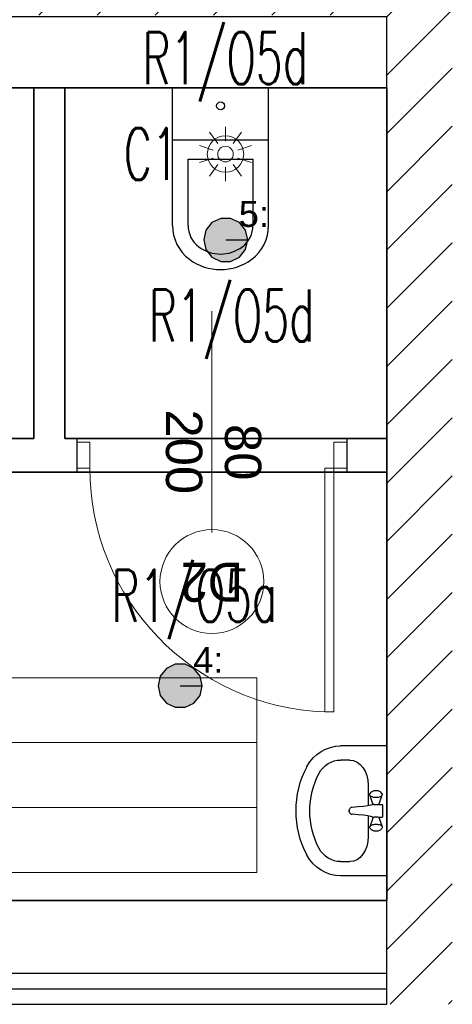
# Model space of a CAD drawing. Header units: millimetres. Extents: x -94648 to 68781, y -29623 to 11990.
# Tile 82 of 181: x -34981 to -34815, y -14324 to -13944. Entities that reach past the tile are written whole.
import ezdxf
from ezdxf.enums import TextEntityAlignment as Align

# ---------------------------------------------------------------- set-up
doc = ezdxf.new("R2010")
doc.units = ezdxf.units.MM
doc.linetypes.add('BUD', pattern=[0])
for name, color, linetype in [('-podklad', 8, 'Continuous'), ('rexp_Leuchten_Besch', 7, 'Continuous'), ('rexp_Oprawy', 7, 'Continuous'), ('Sanitarne', 2, 'Continuous')]:
    doc.layers.add(name, color=color, linetype=linetype)
for name, color, linetype, lineweight in [('A_POWTARZALNE$0$A21_DRZWI_OKNA', 153, 'Continuous', 15), ('A_POWTARZALNE$0$A30_OPIS_POM', 2, 'Continuous', 18), ('A_POWTARZALNE$0$DRZWI OPIS', 2, 'Continuous', 15), ('A_POWTARZALNE$0$opisy drzwi okien', 3, 'Continuous', 15), ('IE_ATRYBUTY_ BLOCK_1', 7, 'Continuous', 18), ('IE_ATRYBUTY_ BLOCK_2', 7, 'Continuous', 18), ('IE_oswietlenie_laczniki', 2, 'Continuous', 20), ('IE_oswietlenie_nr_obw', 51, 'Continuous', 20)]:
    doc.layers.add(name, color=color, linetype=linetype, lineweight=lineweight)
doc.layers.add('Area', color=6, linetype='Continuous', lineweight=35, plot=False)
doc.styles.add('A_POWTARZALNE$0$Arial', font='arial.ttf')
doc.styles.add('A_POWTARZALNE$0$ISO', font='arial.ttf')
doc.styles.add('ROMANS', font='romans.shx', dxfattribs={"width": 0.75, "height": 10})
doc.styles.get("Standard").update_dxf_attribs({"font": 'arial.ttf'})
doc.linetypes.add('ZIGZAG', pattern='A,0.00254,-5.08,[131,ltypeshp.shx,S=5.08,R=0,X=-5.08,Y=0],-10.16,[131,ltypeshp.shx,S=5.08,R=180,X=5.08,Y=0],-5.08', length=20.32254)

# ---------------------------------------------------------------- blocks, each defined once
blk = doc.blocks.new('A_POWTARZALNE$0$drzwi 104 mur')
at = {"color": 8, "linetype": 'Continuous'}
for p, q in [((0.14, 47), (0.14, 52)), ((10.14, 52), (10.14, 47)), ((0.14, 47), (-93.79, 47)), ((-93.79, 43.5), (-93.79, 47)), ((10.14, 47), (0.14, 47)), ((0.14, 43.5), (0.14, 47)), ((0.14, 43.5), (-93.79, 43.5)), ((24.7, 0), (-24.7, 0)), ((10.14, -47), (0.14, -47)), ((0.14, -47), (0.14, -52)), ((10.14, -52), (10.14, -47))]:
    blk.add_line(p, q, dxfattribs=at)
blk.add_arc((0.14, 47), 94, 182.1338, 270, dxfattribs=at)
blk = doc.blocks.new('A_POWTARZALNE$0$znak drzwi')
at = {"color": 8, "linetype": 'ByBlock'}
blk.add_line((0, 84.16), (0, 0), dxfattribs=at)
at = {"layer": 'A_POWTARZALNE$0$opisy drzwi okien', "color": 8}
blk.add_circle((0, 104.16), 20, dxfattribs=at)
at = {"color": 8, "linetype": 'ByBlock', "style": 'A_POWTARZALNE$0$ISO'}
for tag, p in [('S', (-5, 54.16)), ('H', (17.73, 54.16))]:
    blk.add_attdef(tag, text='', height=14, rotation=90, dxfattribs=at).set_placement(p, align=Align.CENTER)
at = {"layer": 'A_POWTARZALNE$0$opisy drzwi okien', "color": 8, "style": 'A_POWTARZALNE$0$ISO', "width": 0.824464}
blk.add_attdef('DX', text='', height=15, dxfattribs=at).set_placement((-12, 96.66), (12, 96.66), align=Align.FIT)
blk = doc.blocks.new('A$C5772454B')
at = {"layer": 'Sanitarne', "color": 8}
for p, q in [((0, 169.2), (0, 699.2)), ((0, 699.2), (370, 699.2)), ((370, 169.2), (370, 699.2)), ((0, 499.2), (370, 499.2)), ((60, 169.2), (60, 424.2)), ((60, 424.2), (310, 424.2)), ((310, 424.2), (310, 169.2))]:
    blk.add_line(p, q, dxfattribs=at)
blk.add_ellipse((185, 630.2), major_axis=(-15.3, 0), ratio=0.999954, dxfattribs=at)
for centre, major_axis, start_param, end_param in [((162.5, 169.2), (-162.5, 0), 0, 0.927295), ((162.5, 169.2), (-102.5, 0), 0, 0.927295), ((207.5, 169.2), (-102.5, 0), 2.214297, 3.141593), ((207.5, 169.2), (-162.5, 0), 2.214297, 3.141593), ((185, 199.2), (-140, 0), 0.927295, 2.214297), ((185, 199.2), (-200, 0), 0.927363, 2.214297)]:
    blk.add_ellipse(centre, major_axis=major_axis, ratio=0.999954, start_param=start_param, end_param=end_param, dxfattribs=at)
blk = doc.blocks.new('A$C53951A9D')
at = {"layer": 'Sanitarne', "color": 8}
for p, q in [((0, 500), (178.2, 500)), ((0, 500), (0, 0)), ((142.5, 445.7), (178.2, 445.7)), ((71.8, 349), (71.8, 269.7)), ((18.2, 315.4), (17.8, 313.3)), ((17.8, 313.3), (18.2, 311.2)), ((19.3, 317.4), (18.2, 315.4)), ((30, 277.6), (18.2, 311.2)), ((18.2, 311.2), (19.3, 309.2)), ((30, 277.6), (18.2, 311.2)), ((19.3, 317.4), (23, 321.9)), ((19.3, 309.2), (21, 307.3)), ((21, 307.3), (23.4, 305.6)), ((24.5, 323.5), (23, 321.9)), ((23.4, 305.6), (26.4, 304.1)), ((26.5, 324.9), (24.5, 323.5)), ((26.4, 304.1), (29.8, 302.9)), ((28.9, 326.2), (26.5, 324.9)), ((31.8, 327.2), (28.9, 326.2)), ((35, 327.9), (31.8, 327.2)), ((38.3, 328.4), (35, 327.9)), ((41.8, 328.5), (38.3, 328.4)), ((45.3, 328.4), (41.8, 328.5)), ((48.6, 327.9), (45.3, 328.4)), ((51.8, 327.2), (48.6, 327.9)), ((54.7, 326.2), (51.8, 327.2)), ((53.6, 277.6), (65.4, 311.2)), ((53.8, 302.9), (57.2, 304.1)), ((57.1, 324.9), (54.7, 326.2)), ((59.1, 323.5), (57.1, 324.9)), ((57.2, 304.1), (60.2, 305.6)), ((60.6, 321.9), (59.1, 323.5)), ((60.2, 305.6), (62.6, 307.3)), ((64.4, 317.4), (60.6, 321.9)), ((62.6, 307.3), (64.4, 309.2)), ((65.4, 315.4), (64.4, 317.4)), ((64.4, 309.2), (65.4, 311.2)), ((65.8, 313.3), (65.4, 315.4)), ((65.4, 311.2), (65.8, 313.3)), ((17, 273), (16.8, 272.5)), ((17, 273), (16.8, 272.5)), ((16.8, 272.5), (16.8, 272)), ((16.8, 272.5), (16.8, 272)), ((16.8, 272), (16.8, 228)), ((17.2, 273.5), (17, 273)), ((17.2, 273.5), (17, 273)), ((17.5, 273.9), (17.2, 273.5)), ((17.5, 273.9), (17.2, 273.5)), ((17.9, 274.3), (17.5, 273.9)), ((17.9, 274.3), (17.5, 273.9)), ((18.3, 274.6), (17.9, 274.3)), ((18.3, 274.6), (17.9, 274.3)), ((18.8, 274.8), (18.3, 274.6)), ((18.8, 274.8), (18.3, 274.6)), ((19.3, 275), (18.8, 274.8)), ((19.3, 275), (18.8, 274.8)), ((19.8, 275), (19.3, 275)), ((19.8, 275), (19.3, 275)), ((31.8, 275), (19.8, 275)), ((29.8, 302.9), (33.6, 302)), ((30, 277.6), (30.5, 276.6)), ((30, 277.6), (30.5, 276.6)), ((30.5, 276.6), (31.4, 275.7)), ((30.5, 276.6), (31.4, 275.7)), ((31.4, 275.7), (32.6, 274.8)), ((31.4, 275.7), (32.6, 274.8)), ((31.8, 275), (31.8, 275.4)), ((32.6, 274.8), (34.1, 274.1)), ((32.6, 274.8), (34.1, 274.1)), ((33.6, 302), (37.6, 301.5)), ((34.1, 274.1), (35.8, 273.5)), ((34.1, 274.1), (35.8, 273.5)), ((35.8, 273.5), (37.7, 273)), ((35.8, 273.5), (37.7, 273)), ((37.6, 301.5), (41.8, 301.3)), ((37.7, 273), (39.7, 272.8)), ((37.7, 273), (39.7, 272.8)), ((39.7, 272.8), (41.8, 272.7)), ((39.7, 272.8), (41.8, 272.7)), ((41.8, 301.3), (46, 301.5)), ((41.8, 272.7), (43.9, 272.8)), ((41.8, 272.7), (43.9, 272.8)), ((43.9, 272.8), (45.9, 273)), ((43.9, 272.8), (45.9, 273)), ((45.9, 273), (47.8, 273.5)), ((45.9, 273), (47.8, 273.5)), ((46, 301.5), (50, 302)), ((47.8, 273.5), (49.5, 274.1)), ((47.8, 273.5), (49.5, 274.1)), ((49.5, 274.1), (51, 274.8)), ((49.5, 274.1), (51, 274.8)), ((50, 302), (53.8, 302.9)), ((51, 274.8), (52.2, 275.7)), ((51, 274.8), (52.2, 275.7)), ((51.8, 275), (51.8, 275.4)), ((53.8, 275), (51.8, 275)), ((52.2, 275.7), (53.1, 276.6)), ((53.1, 276.6), (53.6, 277.6)), ((54.3, 275), (53.8, 275)), ((54.3, 275), (53.8, 275)), ((54.8, 274.8), (54.3, 275)), ((54.8, 274.8), (61.7, 271.9)), ((61.4, 272), (73.4, 269.3)), ((73.4, 269.3), (89.7, 267)), ((89.6, 267), (110.7, 265)), ((16.8, 228), (16.8, 227.5)), ((16.8, 228), (16.8, 227.5)), ((54.8, 225.2), (61.7, 228.1)), ((54.8, 225.2), (61.7, 228.1)), ((61.4, 228), (73.4, 230.7)), ((71.8, 230.3), (71.8, 151)), ((73.4, 230.7), (89.7, 233)), ((89.6, 233), (110.7, 235)), ((110.7, 265), (133.9, 263.2)), ((110.7, 235), (133.9, 236.8)), ((133.9, 263.2), (136, 263)), ((133.9, 263.2), (136, 263)), ((136, 237), (133.9, 236.8)), ((136, 237), (133.9, 236.8)), ((136.1, 263), (136, 263)), ((136.1, 263), (136, 263)), ((136.1, 237), (136, 237)), ((136.1, 237), (136, 237)), ((136.1, 263), (138.1, 262.4)), ((136.1, 263), (138.1, 262.4)), ((138.1, 237.6), (136.1, 237)), ((138.1, 237.6), (136.1, 237)), ((138.1, 262.4), (139.9, 261.4)), ((139.9, 238.6), (138.1, 237.6)), ((139.9, 238.6), (138.1, 237.6)), ((139.9, 261.4), (141.7, 260)), ((141.7, 240), (139.9, 238.6)), ((141.7, 260), (143.1, 258.4)), ((141.7, 260), (143.1, 258.4)), ((143.1, 241.6), (141.7, 240)), ((143.1, 241.6), (141.7, 240)), ((143.1, 258.4), (144.3, 256.6)), ((143.1, 258.4), (144.3, 256.6)), ((144.3, 243.5), (143.1, 241.6)), ((144.3, 243.5), (143.1, 241.6)), ((144.3, 256.6), (145.1, 254.4)), ((144.3, 256.6), (145.1, 254.4)), ((145.1, 245.6), (144.3, 243.5)), ((145.1, 245.6), (144.3, 243.5)), ((144.4, 256.1), (145.1, 255)), ((145.1, 245), (144.4, 243.9)), ((145.1, 255), (145.8, 253.4)), ((145.1, 254.4), (145.7, 252.3)), ((145.1, 254.4), (145.7, 252.3)), ((145.7, 247.8), (145.1, 245.6)), ((145.7, 247.8), (145.1, 245.6)), ((145.8, 246.6), (145.1, 245)), ((145.7, 252.3), (145.8, 250)), ((145.7, 252.3), (145.8, 250)), ((145.8, 250), (145.7, 247.8)), ((145.8, 250), (145.7, 247.8)), ((145.8, 253.4), (146.2, 251.7)), ((146.2, 248.3), (145.8, 246.6)), ((146.2, 251.7), (146.3, 250)), ((146.3, 250), (146.2, 248.3)), ((16.8, 227.5), (17, 227)), ((16.8, 227.5), (17, 227)), ((17, 227), (17.2, 226.5)), ((17, 227), (17.2, 226.5)), ((17.2, 226.5), (17.5, 226.1)), ((17.2, 226.5), (17.5, 226.1)), ((17.5, 226.1), (17.9, 225.7)), ((17.5, 226.1), (17.9, 225.7)), ((17.9, 225.7), (18.3, 225.4)), ((17.9, 225.7), (18.3, 225.4)), ((30, 222.4), (18.2, 188.8)), ((19.3, 190.8), (18.2, 188.8)), ((19.3, 190.8), (18.2, 188.8)), ((18.3, 225.4), (18.8, 225.2)), ((18.3, 225.4), (18.8, 225.2)), ((18.8, 225.2), (19.3, 225.1)), ((18.8, 225.2), (19.3, 225.1)), ((19.3, 225.1), (19.8, 225)), ((19.3, 225.1), (19.8, 225)), ((21, 192.7), (19.3, 190.8)), ((21, 192.7), (19.3, 190.8)), ((19.8, 225), (31.8, 225)), ((23.4, 194.4), (21, 192.7)), ((23.4, 194.4), (21, 192.7)), ((26.4, 195.9), (23.4, 194.4)), ((26.4, 195.9), (23.4, 194.4)), ((29.8, 197.1), (26.4, 195.9)), ((29.8, 197.1), (26.4, 195.9)), ((33.6, 198), (29.8, 197.1)), ((33.6, 198), (29.8, 197.1)), ((30.5, 223.4), (30, 222.4)), ((30.5, 223.4), (30, 222.4)), ((31.4, 224.3), (30.5, 223.4)), ((31.4, 224.3), (30.5, 223.4)), ((32.6, 225.2), (31.4, 224.3)), ((32.6, 225.2), (31.4, 224.3)), ((31.8, 225), (31.8, 224.6)), ((34.1, 225.9), (32.6, 225.2)), ((34.1, 225.9), (32.6, 225.2)), ((37.6, 198.5), (33.6, 198)), ((37.6, 198.5), (33.6, 198)), ((35.8, 226.5), (34.1, 225.9)), ((35.8, 226.5), (34.1, 225.9)), ((37.7, 227), (35.8, 226.5)), ((37.7, 227), (35.8, 226.5)), ((41.8, 198.7), (37.6, 198.5)), ((41.8, 198.7), (37.6, 198.5)), ((39.7, 227.3), (37.7, 227)), ((39.7, 227.3), (37.7, 227)), ((41.8, 227.3), (39.7, 227.3)), ((41.8, 227.3), (39.7, 227.3)), ((43.9, 227.3), (41.8, 227.3)), ((43.9, 227.3), (41.8, 227.3)), ((46, 198.5), (41.8, 198.7)), ((46, 198.5), (41.8, 198.7)), ((45.9, 227), (43.9, 227.3)), ((45.9, 227), (43.9, 227.3)), ((47.8, 226.5), (45.9, 227)), ((47.8, 226.5), (45.9, 227)), ((50, 198), (46, 198.5)), ((50, 198), (46, 198.5)), ((49.5, 225.9), (47.8, 226.5)), ((49.5, 225.9), (47.8, 226.5)), ((51, 225.2), (49.5, 225.9)), ((51, 225.2), (49.5, 225.9)), ((53.8, 197.1), (50, 198)), ((53.8, 197.1), (50, 198)), ((52.2, 224.3), (51, 225.2)), ((52.2, 224.3), (51, 225.2)), ((51.8, 225), (53.8, 225)), ((51.8, 225), (53.8, 225)), ((51.8, 225), (51.8, 224.6)), ((53.1, 223.4), (52.2, 224.3)), ((53.1, 223.4), (52.2, 224.3)), ((53.6, 222.4), (53.1, 223.4)), ((53.6, 222.4), (53.1, 223.4)), ((53.6, 222.4), (65.4, 188.8)), ((53.8, 225), (54.3, 225.1)), ((53.8, 225), (54.3, 225.1)), ((57.2, 195.9), (53.8, 197.1)), ((57.2, 195.9), (53.8, 197.1)), ((54.3, 225.1), (54.8, 225.2)), ((54.3, 225.1), (54.8, 225.2)), ((60.2, 194.4), (57.2, 195.9)), ((60.2, 194.4), (57.2, 195.9)), ((62.6, 192.7), (60.2, 194.4)), ((64.4, 190.8), (62.6, 192.7)), ((65.4, 188.8), (64.4, 190.8)), ((18.2, 188.8), (17.8, 186.7)), ((17.8, 186.7), (18.2, 184.6)), ((18.2, 184.6), (19.3, 182.6)), ((19.3, 182.6), (23, 178.1)), ((23, 178.1), (24.5, 176.5)), ((24.5, 176.5), (26.5, 175.1)), ((26.5, 175.1), (28.9, 173.8)), ((28.9, 173.8), (31.8, 172.8)), ((31.8, 172.8), (35, 172.1)), ((35, 172.1), (38.3, 171.7)), ((38.3, 171.7), (41.8, 171.5)), ((41.8, 171.5), (45.3, 171.7)), ((45.3, 171.7), (48.6, 172.1)), ((48.6, 172.1), (51.8, 172.8)), ((51.8, 172.8), (54.7, 173.8)), ((54.7, 173.8), (57.1, 175.1)), ((57.1, 175.1), (59.1, 176.5)), ((59.1, 176.5), (60.6, 178.1)), ((64.4, 182.6), (60.6, 178.1)), ((64.4, 182.6), (65.4, 184.6)), ((65.8, 186.7), (65.4, 188.8)), ((65.4, 184.6), (65.8, 186.7)), ((71.8, 151), (71.8, 151)), ((142.5, 54.3), (178.2, 54.3)), ((0, 0), (178.2, 0))]:
    blk.add_line(p, q, dxfattribs=at)
for centre, major_axis, ratio, start_param, end_param in [((178.2, 349.1), (0, 151), 0.975758, 5.209364, 6.283185), ((142.5, 349), (0, -96.6), 0.732363, 3.141593, 4.712389), ((178.2, 349.1), (0, 96.6), 0.975758, 5.209364, 6.283185), ((0, 250), (0, 358.7), 0.975758, 4.215414, 5.209364), ((0, 250), (0, 304.4), 0.975758, 4.215414, 5.209364), ((142.5, 151), (0, -96.6), 0.732363, 4.712389, 6.283185), ((178.2, 151), (0, 96.6), 0.975758, 3.141593, 4.215414), ((178.2, 151), (0, 151), 0.975758, 3.141593, 4.215414)]:
    blk.add_ellipse(centre, major_axis=major_axis, ratio=ratio, start_param=start_param, end_param=end_param, dxfattribs=at)
blk = doc.blocks.new('A_POWTARZALNE$0$ddd')
at = {"color": 8}
for p, q in [((2946.57, 2004.64), (2946.57, 1929.64)), ((2946.57, 2004.64), (3105.6, 2004.64)), ((3105.6, 2004.64), (3105.6, 1929.64)), ((2946.57, 1979.64), (3105.6, 1979.64)), ((2946.57, 1954.64), (3105.6, 1954.64)), ((2946.57, 1929.64), (3105.6, 1929.64))]:
    blk.add_line(p, q, dxfattribs=at)
at = {"color": 8, "style": 'A_POWTARZALNE$0$Arial'}
for tag, p in [('NAZWA_POMIESZCZENIA', (2951.26, 1984.67)), ('POWIERZCHNIA', (2951.77, 1960.3)), ('RODZAJ_POSADZKI', (2951.99, 1934.53))]:
    blk.add_attdef(tag, p, '', height=15, dxfattribs=at)
blk = doc.blocks.new('Goscim_parter')
at = {"linetype": 'BUD'}
h = blk.add_hatch(dxfattribs=at)
h.set_pattern_fill('ANSI31', color=8, scale=5)
h.set_pattern_definition([(45, (-40335.458, -1321.089), (-11.22532, 11.22532), [])])
h.paths.add_polyline_path([(-34814.87, -13642.74), (-34840.06, -13642.74), (-35275.06, -13642.74), (-35275.06, -13942.74), (-34840.06, -13942.74), (-34840.06, -14323.74), (-34814.87, -14323.74)])
h.paths.add_polyline_path([(-35155.75, -13799.03), (-34988.02, -13799.03), (-34988.02, -13768.42), (-35155.75, -13768.42)], flags=24)
at = {"color": 8, "linetype": 'BUD'}
for p, q in [((-34840.06, -13970.74), (-35275.06, -13970.74)), ((-34976.06, -13970.74), (-34976.06, -14105.74)), ((-34964.06, -13970.74), (-34964.06, -14105.74)), ((-34840.06, -14283.74), (-34840.06, -13970.74)), ((-34976.06, -14105.74), (-35108.06, -14105.74)), ((-34840.06, -14105.74), (-34964.06, -14105.74)), ((-34840.06, -14118.74), (-35120.06, -14118.74)), ((-35263.06, -14283.74), (-34840.06, -14283.74)), ((-35275.06, -14311.74), (-34840.06, -14311.74)), ((-35275.06, -14323.74), (-34840.06, -14323.74))]:
    blk.add_line(p, q, dxfattribs=at)
at = {"color": 8, "linetype": 'ZIGZAG'}
blk.add_line((-35275.06, -14317.74), (-34840.06, -14317.74), dxfattribs=at)
at = {"color": 8}
blk.add_lwpolyline([(-34840.06, -14323.74), (-34840.06, -13943.36), (-35275.06, -13943.36), (-35263.06, -12350.74), (-36626.06, -12350.74), (-36626.06, -14323.74)], close=True, dxfattribs=at)
at = {"color": 8, "linetype": 'BUD'}
for points in [[(-34959.44, -14105.74), (-34959.44, -14118.74)], [(-34855.44, -14105.74), (-34855.44, -14118.74)]]:
    blk.add_lwpolyline(points, dxfattribs=at)
at = {"layer": 'Area', "color": 8, "linetype": 'BUD'}
for points in [[(-35275.06, -13970.74), (-34840.06, -13970.74), (-34840.06, -14283.74), (-35275.06, -14283.74)], [(-35108.06, -13970.74), (-34976.06, -13970.74), (-34976.06, -14105.74), (-35108.06, -14105.74)], [(-34964.06, -14105.74), (-34840.06, -14105.74), (-34840.06, -13970.74), (-34964.06, -13970.74)], [(-34840.06, -14118.74), (-35120.06, -14118.74), (-35120.06, -14099.74), (-35275.06, -14099.74), (-35275.06, -14283.74), (-34840.06, -14283.74), (-34840.06, -14118.74)]]:
    blk.add_lwpolyline(points, close=True, dxfattribs=at)
at = {"layer": 'A_POWTARZALNE$0$A21_DRZWI_OKNA', "color": 8, "xscale": -1, "rotation": 270.0000142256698}
blk.add_blockref('A_POWTARZALNE$0$drzwi 104 mur', (-34907.44, -14117.3), dxfattribs=at)
at = {"layer": 'A_POWTARZALNE$0$A30_OPIS_POM', "color": 8}
blk.add_blockref('A_POWTARZALNE$0$ddd', (-37995.81, -16202.57), dxfattribs=at).add_auto_attribs({'NAZWA_POMIESZCZENIA': 'WC', 'POWIERZCHNIA': '12,60', 'RODZAJ_POSADZKI': 'gres'})
at = {"layer": 'A_POWTARZALNE$0$DRZWI OPIS', "color": 8}
ref = blk.add_blockref('A_POWTARZALNE$0$znak drzwi', (-34907.44, -14056.73), dxfattribs=dict(at, rotation=180.0001772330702))
ref.add_attrib('H', '200', dxfattribs={"layer": '0', "color": 8, "linetype": 'ByBlock', "height": 14, "rotation": 270.0002, "style": 'A_POWTARZALNE$0$ISO'}).set_placement((-34925.17, -14110.89), align=Align.CENTER)
ref.add_attrib('S', '80', dxfattribs={"layer": '0', "color": 8, "linetype": 'ByBlock', "height": 14, "rotation": 270.0002, "style": 'A_POWTARZALNE$0$ISO'}).set_placement((-34902.44, -14111.06), align=Align.CENTER)
ref.add_attrib('DX', 'D2', dxfattribs={"layer": 'A_POWTARZALNE$0$opisy drzwi okien', "color": 8, "height": 15, "rotation": 180.0002, "style": 'A_POWTARZALNE$0$ISO', "width": 0.895951}).set_placement((-34895.44, -14153.65), (-34919.44, -14153.65), align=Align.FIT)
at = {"layer": 'Sanitarne', "color": 8, "yscale": 0.1, "zscale": 0.1}
for name, p, xscale in [('A$C5772454B', (-34922.63, -14040.66), 0.1), ('A$C53951A9D', (-34840.06, -14274.23), -0.1)]:
    blk.add_blockref(name, p, dxfattribs=dict(at, xscale=xscale))
blk = doc.blocks.new('rexp_lib_17')
at = {"layer": 'rexp_Oprawy', "true_color": 0xff007f}
blk.add_hatch(color=230, dxfattribs=at).paths.add_polyline_path([(0.085, 0), (0.0766, 0.0369), (0.053, 0.0665), (0.0189, 0.0829), (-0.0189, 0.0829), (-0.053, 0.0665), (-0.0766, 0.0369), (-0.085, 0), (-0.0766, -0.0369), (-0.053, -0.0665), (-0.0189, -0.0829), (0.0189, -0.0829), (0.053, -0.0665), (0.0766, -0.0369)])
at = {"layer": 'rexp_Oprawy', "color": 230, "true_color": 0xff007f}
blk.add_lwpolyline([(0.085, 0), (0.0766, 0.0369), (0.053, 0.0665), (0.0189, 0.0829), (-0.0189, 0.0829), (-0.053, 0.0665), (-0.0766, 0.0369), (-0.085, 0), (-0.0766, -0.0369), (-0.053, -0.0665), (-0.0189, -0.0829), (0.0189, -0.0829), (0.053, -0.0665), (0.0766, -0.0369)], close=True, dxfattribs=at)
at = {"layer": 'rexp_Oprawy', "color": 7}
blk.add_lwpolyline([(0.085, 0), (0.0766, 0.0369), (0.053, 0.0665), (0.0189, 0.0829), (-0.0189, 0.0829), (-0.053, 0.0665), (-0.0766, 0.0369), (-0.085, 0), (-0.0766, -0.0369), (-0.053, -0.0665), (-0.0189, -0.0829), (0.0189, -0.0829), (0.053, -0.0665), (0.0766, -0.0369)], close=True, dxfattribs=at)
blk.add_lwpolyline([(0, 0), (0.085, 0)], dxfattribs=at)
at = {"layer": 'rexp_Leuchten_Besch', "flags": 8}
blk.add_attdef('Label', (0.05, 0.05), '', height=0.1, dxfattribs=at)
blk = doc.blocks.new('rexp_lib_21')
at = {"layer": 'rexp_Oprawy', "true_color": 0xb20000}
blk.add_hatch(color=14, dxfattribs=at).paths.add_polyline_path([(0.085, 0), (0.0766, 0.0369), (0.053, 0.0665), (0.0189, 0.0829), (-0.0189, 0.0829), (-0.053, 0.0665), (-0.0766, 0.0369), (-0.085, 0), (-0.0766, -0.0369), (-0.053, -0.0665), (-0.0189, -0.0829), (0.0189, -0.0829), (0.053, -0.0665), (0.0766, -0.0369)])
at = {"layer": 'rexp_Oprawy', "color": 14, "true_color": 0xb20000}
blk.add_lwpolyline([(0.085, 0), (0.0766, 0.0369), (0.053, 0.0665), (0.0189, 0.0829), (-0.0189, 0.0829), (-0.053, 0.0665), (-0.0766, 0.0369), (-0.085, 0), (-0.0766, -0.0369), (-0.053, -0.0665), (-0.0189, -0.0829), (0.0189, -0.0829), (0.053, -0.0665), (0.0766, -0.0369)], close=True, dxfattribs=at)
at = {"layer": 'rexp_Oprawy', "color": 7}
blk.add_lwpolyline([(0.085, 0), (0.0766, 0.0369), (0.053, 0.0665), (0.0189, 0.0829), (-0.0189, 0.0829), (-0.053, 0.0665), (-0.0766, 0.0369), (-0.085, 0), (-0.0766, -0.0369), (-0.053, -0.0665), (-0.0189, -0.0829), (0.0189, -0.0829), (0.053, -0.0665), (0.0766, -0.0369)], close=True, dxfattribs=at)
blk.add_lwpolyline([(0, 0), (0.085, 0)], dxfattribs=at)
at = {"layer": 'rexp_Leuchten_Besch', "flags": 8}
blk.add_attdef('Label', (0.05, 0.05), '', height=0.1, dxfattribs=at)
blk = doc.blocks.new('czujka PIR 360')
for p, q in [((-29.4, 40.5), (-61.7, 84.9)), ((0, 50), (0, 105)), ((29.4, 40.5), (61.7, 84.9)), ((-47.6, 15.5), (-99.8, 32.4)), ((47.6, 15.5), (99.8, 32.4)), ((-47.6, -15.5), (-99.8, -32.4)), ((47.6, -15.5), (99.8, -32.4)), ((-29.4, -40.5), (-61.7, -84.9)), ((0, -50), (0, -105)), ((29.4, -40.5), (61.7, -84.9))]:
    blk.add_line(p, q)
for radius in [70, 30]:
    blk.add_circle((0, 0), radius)
at = {"layer": 'IE_ATRYBUTY_ BLOCK_1', "style": 'ROMANS', "width": 0.6}
blk.add_attdef('TYP', text='', height=200, dxfattribs=at).set_placement((0, 125), align=Align.CENTER)
at = {"layer": 'IE_ATRYBUTY_ BLOCK_2', "style": 'ROMANS', "width": 0.6, "flags": 8}
blk.add_attdef('X1', text='', height=150, dxfattribs=at).set_placement((119.8, 0), align=Align.MIDDLE_LEFT)
at = {"layer": 'IE_ATRYBUTY_ BLOCK_2', "style": 'ROMANS', "width": 0.6}
for tag, p in [('OPIS1', (0, -275)), ('OPIS2', (0, -460))]:
    blk.add_attdef(tag, text='', height=150, dxfattribs=at).set_placement(p, align=Align.CENTER)

msp = doc.modelspace()

# ---------------------------------------------------------------- block references
at = {"layer": '-podklad'}
msp.add_blockref('Goscim_parter', (0, 0), dxfattribs=at)
at = {"layer": 'IE_oswietlenie_laczniki'}
ref = msp.add_blockref('czujka PIR 360', (-34902.21901, -13996.21749), dxfattribs=dict(at, xscale=0.1, yscale=0.1, zscale=0.1))
ref.add_attrib('TYP', 'C1', dxfattribs={"layer": 'IE_ATRYBUTY_ BLOCK_1', "height": 20, "style": 'ROMANS', "width": 0.6}).set_placement((-34930.88521, -14006.19344), align=Align.CENTER)
at = {"layer": 'rexp_Oprawy'}
ref = msp.add_blockref('rexp_lib_21', (-34902.11565, -14029.28919, 250), dxfattribs=dict(at, xscale=100, yscale=100, zscale=100))
ref.add_attrib('Label', '5:', (-34897.11565, -14024.28919, 250), dxfattribs={"layer": 'rexp_Leuchten_Besch', "height": 10})
ref = msp.add_blockref('rexp_lib_17', (-34919.67526, -14201.04813, 250), dxfattribs=dict(at, xscale=100, yscale=100, zscale=100))
ref.add_attrib('Label', '4:', (-34914.67526, -14196.04813, 250), dxfattribs={"layer": 'rexp_Leuchten_Besch', "height": 10})

# ---------------------------------------------------------------- texts
at = {"layer": 'IE_oswietlenie_nr_obw', "style": 'ROMANS', "width": 0.6}
for s, p in [('R1/O5d', (-34934.20265, -13969.24609)), ('R1/O5d', (-34931.74952, -14068.4227)), ('R1/O5a', (-34946.11786, -14176.3605))]:
    msp.add_text(s, height=20, dxfattribs=at).set_placement(p)

doc.saveas('drawing.dxf')
